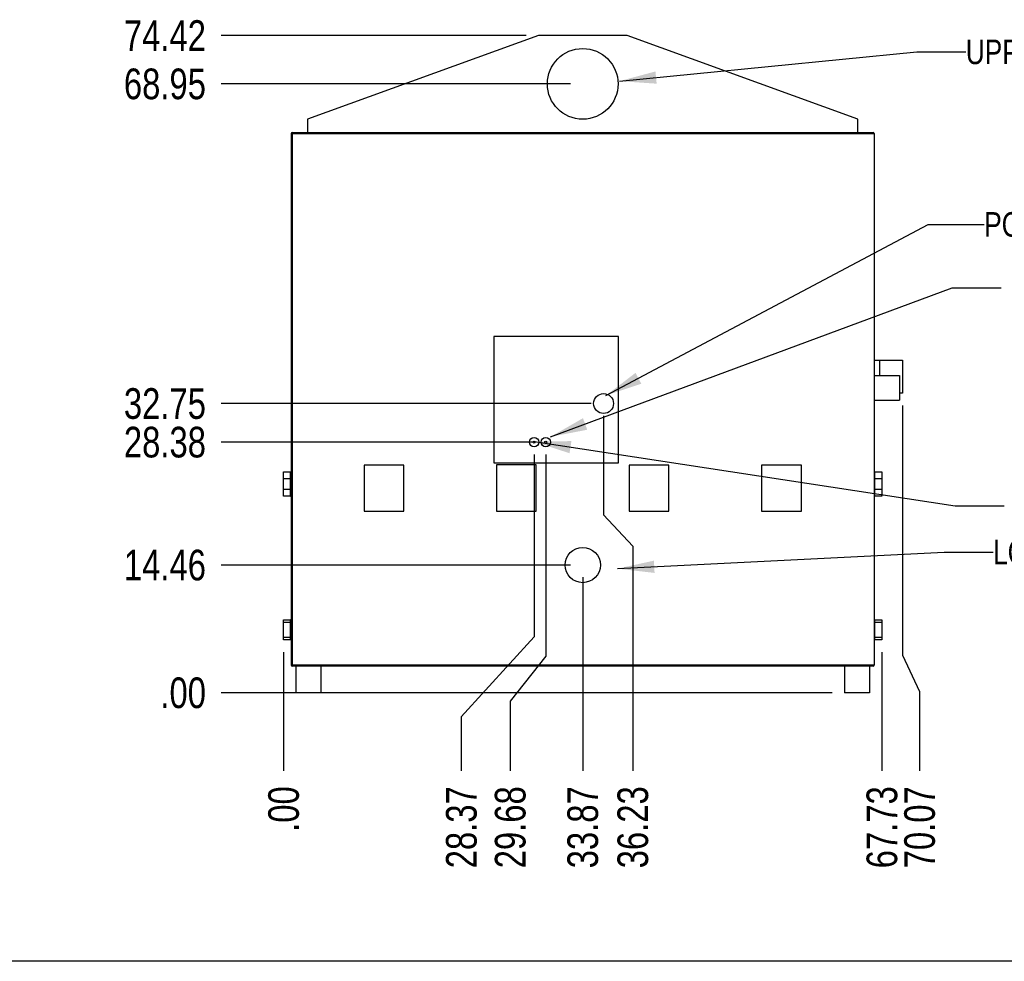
# Model space of a CAD drawing. Header units: inches. Extents: x 0 to 16, y 0 to 10.
# Tile 2 of 30: x 8 to 13, y 0 to 4.8. Entities that reach past the tile are written whole.
import ezdxf

# ---------------------------------------------------------------- set-up
doc = ezdxf.new("R2010")
doc.units = ezdxf.units.IN
doc.header["$LTSCALE"] = 0.935
doc.header["$MEASUREMENT"] = 0
doc.layers.get('0').update_dxf_attribs({"linetype": 'CONTINUOUS'})
doc.layers.add('02___PRT_ALL_AXES', color=7, linetype='CONTINUOUS')
doc.styles.get("Standard").update_dxf_attribs({"font": 'txt', "width": 0.8})
doc.dimstyles.new('DIMSTYLE_2', dxfattribs={"dimtxt": 0.15625, "dimasz": 0.1875, "dimexe": 0.125, "dimexo": 0.0625, "dimgap": 0.039062, "dimtad": 0, "dimtih": 1, "dimtoh": 1, "dimlfac": 22.222222, "dimzin": 4, "dimdsep": 46, "dimtxsty": 'Standard', "dimblk": '_FILLED', "dimblk1": '_FILLED', "dimblk2": '_FILLED', "dimcen": 0.09, "dimazin": 1, "dimtfac": 1, "dimtofl": 0, "dimtmove": 0, "dimatfit": 3, "dimldrblk": '_FILLED', "dimfxl": 1, "dimtolj": 1, "dimtzin": 4, "dimarcsym": 0})
doc.dimstyles.get("Standard").update_dxf_attribs({"dimtxt": 0.15625, "dimasz": 0.1875, "dimexe": 0.125, "dimexo": 0.0625, "dimgap": 0.09, "dimtad": 0, "dimtih": 1, "dimtoh": 1, "dimzin": 4, "dimdsep": 46, "dimtxsty": 'Standard', "dimblk": '_FILLED', "dimblk1": '_FILLED', "dimblk2": '_FILLED', "dimcen": 0.09, "dimazin": 1, "dimtp": 0.01, "dimtm": 0.01, "dimtfac": 1, "dimtofl": 0, "dimtmove": 0, "dimatfit": 3, "dimldrblk": '_FILLED', "dimfxl": 1, "dimtolj": 1, "dimtzin": 4, "dimarcsym": 0})

# ---------------------------------------------------------------- blocks, each defined once
blk = doc.blocks.new('*D5')
at = {"color": 2, "linetype": 'Continuous', "transparency": 16777216}
for p, q in [((10.621, 2.583), (10.621, 1.6536)), ((10.621, 1.6536), (10.2499, 1.2465)), ((10.2499, 1.2465), (10.2499, 0.9703))]:
    blk.add_line(p, q, dxfattribs=at)
at = {"color": 2, "linetype": 'Continuous', "transparency": 16777216, "insert": (10.1717, 0.8921), "char_height": 0.15625, "width": 0.625, "attachment_point": 3, "rotation": 90, "line_spacing_factor": 0.9}
blk.add_mtext('28.37', dxfattribs=at)
blk = doc.blocks.new('_FILLED')
at = {"color": 0, "linetype": 'ByBlock'}
blk.add_solid([(0, 0), (-1, 0.167), (-1, -0.167)], dxfattribs=at)
blk = doc.blocks.new('*D6')
at = {"color": 2, "linetype": 'Continuous', "transparency": 16777216}
blk.add_line((9.3444, 1.5759), (9.3444, 0.9703), dxfattribs=at)
at = {"color": 2, "linetype": 'Continuous', "transparency": 16777216, "insert": (9.2663, 0.8921), "char_height": 0.15625, "width": 0.375, "attachment_point": 3, "rotation": 90, "line_spacing_factor": 0.9}
blk.add_mtext('.00', dxfattribs=at)
blk = doc.blocks.new('*D7')
at = {"color": 2, "linetype": 'Continuous', "transparency": 16777216}
for p, q in [((10.6799, 2.583), (10.6799, 1.5548)), ((10.6799, 1.5548), (10.4989, 1.3256)), ((10.4989, 1.3256), (10.4989, 0.9703))]:
    blk.add_line(p, q, dxfattribs=at)
at = {"color": 2, "linetype": 'Continuous', "transparency": 16777216, "insert": (10.4207, 0.8921), "char_height": 0.15625, "width": 0.625, "attachment_point": 3, "rotation": 90, "line_spacing_factor": 0.9}
blk.add_mtext('29.68', dxfattribs=at)
blk = doc.blocks.new('*D8')
at = {"color": 2, "linetype": 'Continuous', "transparency": 16777216}
for p, q in [((10.9746, 2.7797), (10.9746, 2.2742)), ((10.9746, 2.2742), (11.1234, 2.1161)), ((11.1234, 2.1161), (11.1234, 0.9703))]:
    blk.add_line(p, q, dxfattribs=at)
at = {"color": 2, "linetype": 'Continuous', "transparency": 16777216, "insert": (11.0452, 0.8921), "char_height": 0.15625, "width": 0.625, "attachment_point": 3, "rotation": 90, "line_spacing_factor": 0.9}
blk.add_mtext('36.23', dxfattribs=at)
blk = doc.blocks.new('*D9')
at = {"color": 2, "linetype": 'Continuous', "transparency": 16777216}
blk.add_line((10.8684, 1.9567), (10.8684, 0.9703), dxfattribs=at)
at = {"color": 2, "linetype": 'Continuous', "transparency": 16777216, "insert": (10.7902, 0.8921), "char_height": 0.15625, "width": 0.625, "attachment_point": 3, "rotation": 90, "line_spacing_factor": 0.9}
blk.add_mtext('33.87', dxfattribs=at)
blk = doc.blocks.new('*D10')
at = {"color": 2, "linetype": 'Continuous', "transparency": 16777216}
blk.add_line((12.3923, 1.5759), (12.3923, 0.9703), dxfattribs=at)
at = {"color": 2, "linetype": 'Continuous', "transparency": 16777216, "insert": (12.3142, 0.8921), "char_height": 0.15625, "width": 0.625, "attachment_point": 3, "rotation": 90, "line_spacing_factor": 0.9}
blk.add_mtext('67.73', dxfattribs=at)
blk = doc.blocks.new('*D11')
at = {"color": 2, "linetype": 'Continuous', "transparency": 16777216}
for p, q in [((12.4976, 2.8316), (12.4976, 1.5601)), ((12.4976, 1.5601), (12.5844, 1.3748)), ((12.5844, 1.3748), (12.5844, 0.9703))]:
    blk.add_line(p, q, dxfattribs=at)
at = {"color": 2, "linetype": 'Continuous', "transparency": 16777216, "insert": (12.5063, 0.8921), "char_height": 0.15625, "width": 0.625, "attachment_point": 3, "rotation": 90, "line_spacing_factor": 0.9}
blk.add_mtext('70.07', dxfattribs=at)
blk = doc.blocks.new('*D12')
at = {"color": 2, "linetype": 'Continuous', "transparency": 16777216}
blk.add_line((10.8059, 2.0192), (9.0271, 2.0192), dxfattribs=at)
at = {"color": 2, "linetype": 'Continuous', "transparency": 16777216, "insert": (8.949, 2.0973), "char_height": 0.15625, "width": 0.625, "attachment_point": 3, "line_spacing_factor": 0.9}
blk.add_mtext('14.46', dxfattribs=at)
blk = doc.blocks.new('*D13')
at = {"color": 2, "linetype": 'Continuous', "transparency": 16777216}
blk.add_line((12.1396, 1.3684), (9.0271, 1.3684), dxfattribs=at)
at = {"color": 2, "linetype": 'Continuous', "transparency": 16777216, "insert": (8.949, 1.4465), "char_height": 0.15625, "width": 0.375, "attachment_point": 3, "line_spacing_factor": 0.9}
blk.add_mtext('.00', dxfattribs=at)
blk = doc.blocks.new('*D14')
at = {"color": 2, "linetype": 'Continuous', "transparency": 16777216}
blk.add_line((10.6174, 2.6455), (9.0271, 2.6455), dxfattribs=at)
at = {"color": 2, "linetype": 'Continuous', "transparency": 16777216, "insert": (8.949, 2.7236), "char_height": 0.15625, "width": 0.625, "attachment_point": 3, "line_spacing_factor": 0.9}
blk.add_mtext('28.38', dxfattribs=at)
blk = doc.blocks.new('*D15')
at = {"color": 2, "linetype": 'Continuous', "transparency": 16777216}
blk.add_line((10.9121, 2.8422), (9.0271, 2.8422), dxfattribs=at)
at = {"color": 2, "linetype": 'Continuous', "transparency": 16777216, "insert": (8.949, 2.9203), "char_height": 0.15625, "width": 0.625, "attachment_point": 3, "line_spacing_factor": 0.9}
blk.add_mtext('32.75', dxfattribs=at)
blk = doc.blocks.new('*D16')
at = {"color": 2, "linetype": 'Continuous', "transparency": 16777216}
blk.add_line((10.8059, 4.4709), (9.0271, 4.4709), dxfattribs=at)
at = {"color": 2, "linetype": 'Continuous', "transparency": 16777216, "insert": (8.949, 4.549), "char_height": 0.15625, "width": 0.625, "attachment_point": 3, "line_spacing_factor": 0.9}
blk.add_mtext('68.95', dxfattribs=at)
blk = doc.blocks.new('*D17')
at = {"color": 2, "linetype": 'Continuous', "transparency": 16777216}
blk.add_line((10.5797, 4.717), (9.0271, 4.717), dxfattribs=at)
at = {"color": 2, "linetype": 'Continuous', "transparency": 16777216, "insert": (8.949, 4.7952), "char_height": 0.15625, "width": 0.625, "attachment_point": 3, "line_spacing_factor": 0.9}
blk.add_mtext('74.42', dxfattribs=at)

msp = doc.modelspace()

# ---------------------------------------------------------------- linework, layer by layer
at = {"color": 7, "linetype": 'Continuous'}
for p, q in [((10.64225, 4.71703), (9.46628, 4.29054)), ((11.09449, 4.71703), (10.64225, 4.71703)), ((12.27046, 4.29054), (11.09449, 4.71703)), ((9.46628, 4.29054), (9.46628, 4.22338)), ((12.27046, 4.22338), (12.27046, 4.29054)), ((9.38337, 4.21753), (9.38337, 1.50921)), ((9.38337, 4.21753), (12.35337, 4.21753)), ((9.38623, 4.22254), (9.38623, 4.22338)), ((9.38623, 4.22338), (12.35051, 4.22338)), ((9.38922, 1.50336), (9.38922, 4.22338)), ((12.35051, 4.22338), (12.35051, 4.22243)), ((12.35337, 4.21753), (12.35337, 1.50921)), ((10.41576, 3.1833), (10.41576, 2.53972)), ((11.05094, 3.1833), (10.41576, 3.1833)), ((11.05094, 2.53972), (11.05094, 3.1833)), ((12.35337, 3.06288), (12.49756, 3.06288)), ((12.38101, 3.06288), (12.38101, 2.98549)), ((12.49756, 3.06288), (12.49756, 2.89413)), ((12.35337, 2.98549), (12.48274, 2.98549)), ((12.48274, 2.98549), (12.48274, 2.85893)), ((12.49756, 2.89413), (12.48274, 2.89413)), ((12.35337, 2.85893), (12.48274, 2.85893)), ((9.75451, 2.52784), (9.75451, 2.29328)), ((9.95712, 2.52784), (9.75451, 2.52784)), ((9.95712, 2.29328), (9.95712, 2.52784)), ((10.41576, 2.53972), (11.05094, 2.53972)), ((10.42939, 2.52958), (10.42939, 2.29328)), ((10.63201, 2.52958), (10.42939, 2.52958)), ((10.63201, 2.29328), (10.63201, 2.52958)), ((11.30712, 2.52784), (11.10462, 2.52784)), ((11.10462, 2.52784), (11.10462, 2.29328)), ((11.30712, 2.29328), (11.30712, 2.52784)), ((11.98223, 2.52784), (11.77962, 2.52784)), ((11.77962, 2.52784), (11.77962, 2.29328)), ((11.98223, 2.29328), (11.98223, 2.52784)), ((9.38337, 2.45961), (9.37982, 2.45961)), ((12.35692, 2.45961), (12.35337, 2.45961)), ((9.37983, 2.36961), (9.38337, 2.36961)), ((12.35337, 2.36961), (12.35691, 2.36961)), ((9.75451, 2.29328), (9.95712, 2.29328)), ((10.42939, 2.29328), (10.63201, 2.29328)), ((11.10462, 2.29328), (11.30712, 2.29328)), ((11.77962, 2.29328), (11.98223, 2.29328)), ((9.38337, 1.73961), (9.37983, 1.73961)), ((12.35691, 1.73961), (12.35337, 1.73961)), ((9.37982, 1.64961), (9.38337, 1.64961)), ((12.35337, 1.64961), (12.35692, 1.64961)), ((12.35337, 1.50921), (9.38337, 1.50921)), ((12.34752, 1.50336), (9.38922, 1.50336)), ((16, 0), (0, 0))]:
    msp.add_line(p, q, dxfattribs=at)
for centre, start, end in [((9.38922, 4.21753), 90, 180), ((12.34752, 4.21753), 0, 90), ((9.38922, 1.50921), 180, 270), ((12.34752, 1.50921), 270, 360)]:
    msp.add_arc(centre, 0.00585, start, end, dxfattribs=at)
at = {"layer": '02___PRT_ALL_AXES', "color": 7, "linetype": 'Continuous'}
for p, q in [((9.34439, 2.36961), (9.3444, 2.49336)), ((9.34439, 2.45961), (9.37983, 2.45961)), ((9.3444, 2.49336), (9.38337, 2.49336)), ((9.37983, 2.36961), (9.37982, 2.49336)), ((12.35337, 2.49336), (12.39234, 2.49336)), ((12.35691, 2.36961), (12.35692, 2.49336)), ((12.35691, 2.45961), (12.39235, 2.45961)), ((12.39234, 2.49336), (12.39235, 2.36961)), ((9.37983, 2.36961), (9.34439, 2.36961)), ((9.38337, 2.40336), (9.3444, 2.40336)), ((12.39234, 2.40336), (12.35337, 2.40336)), ((12.39235, 2.36961), (12.35691, 2.36961)), ((9.3444, 1.63836), (9.34439, 1.73961)), ((9.34439, 1.73961), (9.37983, 1.73961)), ((9.3444, 1.72836), (9.38337, 1.72836)), ((9.37982, 1.63836), (9.37983, 1.73961)), ((12.35337, 1.72836), (12.39234, 1.72836)), ((12.35691, 1.73961), (12.39235, 1.73961)), ((12.35692, 1.63836), (12.35691, 1.73961)), ((12.39235, 1.73961), (12.39234, 1.63836)), ((9.37983, 1.64961), (9.34439, 1.64961)), ((9.38337, 1.63836), (9.3444, 1.63836)), ((12.39234, 1.63836), (12.35337, 1.63836)), ((12.39235, 1.64961), (12.35691, 1.64961)), ((9.40689, 1.50336), (9.40689, 1.36836)), ((9.53469, 1.50336), (9.53469, 1.36836)), ((12.20205, 1.50336), (12.20205, 1.36836)), ((12.32985, 1.50336), (12.32985, 1.36836)), ((9.53469, 1.36836), (9.40689, 1.36836)), ((12.32985, 1.36836), (12.20205, 1.36836))]:
    msp.add_line(p, q, dxfattribs=at)
for centre, radius in [((10.86837, 4.47088), 0.18), ((10.97463, 2.84217), 0.05063), ((10.62096, 2.64547), 0.02391), ((10.67991, 2.64547), 0.02391), ((10.62096, 2.64547), 0.00562), ((10.67991, 2.64547), 0.00562), ((10.86837, 2.01921), 0.09)]:
    msp.add_circle(centre, radius, dxfattribs=at)

# ---------------------------------------------------------------- texts
at = {"color": 2, "linetype": 'Continuous', "char_height": 0.125, "attachment_point": 1, "line_spacing_factor": 0.9}
for s, insert, width in [('UPPER EXHAUST', (12.81986, 4.69645), 1.3), ('POWER INLET', (12.91384, 3.8173), 1.1), ('LOWER EXHAUST', (12.95919, 2.14796), 1.3)]:
    msp.add_mtext(s, dxfattribs=dict(at, insert=insert, width=width))

# ---------------------------------------------------------------- dimensions: what is measured, and where the dimension line sits
at = {"color": 2, "linetype": 'Continuous'}
for feature_location, offset, dtype, origin, picture, middle in [((10.5797472, 4.7170324), (-1.552598, 0), 0, (11.0944927, 1.368357), '*D17', (8.6365242, 4.7170324)), ((10.80587, 4.4708824), (-1.7787208, 0), 0, (10.86837, 1.368357), '*D16', (8.6404303, 4.4708824)), ((10.91213, 2.84217), (-1.88498, 0), 0, (10.97463, 1.36836), '*D15', (8.64043, 2.84217)), ((12.49756, 2.83163), (0.08683, -1.86138), 1, (9.3444, 2.89413), '*D11', (12.5844, 0.57963)), ((10.97463, 2.77967), (0.14874, -1.80941), 1, (9.3444, 2.84217), '*D8', (11.12337, 0.58353)), ((10.61741, 2.64547), (-1.59027, 0), 0, (10.67991, 1.36836), '*D14', (8.64043, 2.64547)), ((10.67991, 2.58297), (-0.18105, -1.61272), 1, (9.3444, 2.64547), '*D7', (10.49887, 0.58353)), ((10.62096, 2.58297), (-0.37111, -1.61272), 1, (9.3444, 1.63836), '*D5', (10.24986, 0.57963)), ((10.80587, 2.01921), (-1.77872, 0), 0, (12.32985, 1.36836), '*D12', (8.65215, 2.01921)), ((10.86837, 1.95671), (0, -0.98646), 1, (9.3444, 2.01921), '*D9', (10.86837, 0.57963)), ((9.3444026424, 1.5758569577), (0, -0.60560561), 1, (9.3444026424, 1.6383569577), '*D6', (9.3444026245, 0.7163450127)), ((12.39234, 1.57586), (0, -0.60561), 1, (9.3444, 1.63836), '*D10', (12.39234, 0.58353)), ((12.1395507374, 1.3683569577), (-3.1124015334, 0), 0, (12.3298507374, 1.3683569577), '*D13', (8.773243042, 1.3683570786))]:
    dim = msp.add_ordinate_dim(feature_location=feature_location, offset=offset, dtype=dtype, origin=origin, dimstyle='DIMSTYLE_2', dxfattribs=at)
    dim.commit()
    dim.dimension.update_dxf_attribs({"geometry": picture, "text_midpoint": middle})

# ---------------------------------------------------------------- leaders
for points in [[(11.05542, 4.48465), (12.56986, 4.63395), (12.81986, 4.63395)], [(10.9865, 2.88282), (12.6286, 3.7548), (12.91384, 3.7548)], [(10.70464, 2.67266), (12.75018, 3.43142), (13.00018, 3.43142)], [(10.62065, 2.64795), (12.76605, 2.3206), (13.01605, 2.3206)], [(11.04554, 2.00072), (12.70919, 2.08546), (12.95919, 2.08546)]]:
    msp.add_leader(points, dimstyle='Standard', override={"dimtad": 0}, dxfattribs=at)

doc.saveas('drawing.dxf')
